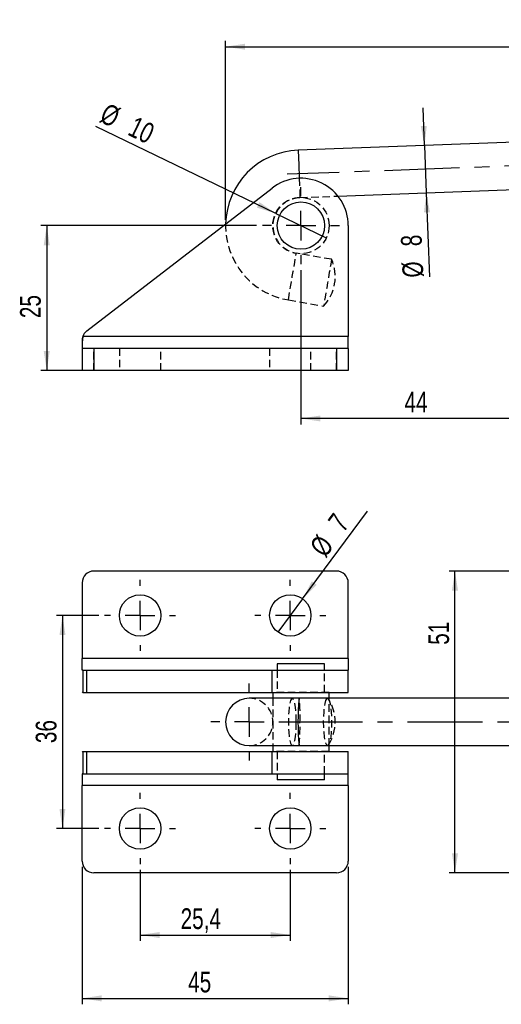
# Model space of a CAD drawing. Extents: x 29 to 384, y 27 to 280.
# Tile 1 of 18: x 29 to 111, y 113 to 280. Entities that reach past the tile are written whole.
import ezdxf

# ---------------------------------------------------------------- set-up
doc = ezdxf.new("R2010")
doc.units = 0
doc.linetypes.add('CENTERX2', pattern=[20.32, 12.7, -2.54, 2.54, -2.54])
doc.linetypes.add('HIDDEN', pattern=[1.905, 1.27, -0.635])
doc.layers.get('0').update_dxf_attribs({"linetype": 'CONTINUOUS'})
doc.styles.add('SLDTEXTSTYLE0', font='TXT', dxfattribs={"width": 0.75})
doc.dimstyles.new('SLDDIMSTYLE0', dxfattribs={"dimtxt": 3.5, "dimasz": 3.302, "dimexe": 0, "dimexo": 0.0625, "dimgap": 0.875, "dimtad": 1, "dimdec": 0, "dimrnd": 1e-09, "dimzin": 12, "dimtxsty": 'SLDTEXTSTYLE0', "dimsah": 1, "dimcen": 0.09, "dimazin": 3, "dimtfac": 1, "dimtofl": 0, "dimtmove": 0, "dimatfit": 3, "dimtolj": 1, "dimtzin": 12})
doc.dimstyles.new('SLDDIMSTYLE1', dxfattribs={"dimtxt": 3.5, "dimasz": 3.302, "dimexe": 0, "dimexo": 0.0625, "dimgap": 0.875, "dimtad": 1, "dimdec": 0, "dimrnd": 1e-09, "dimzin": 12, "dimtxsty": 'SLDTEXTSTYLE0', "dimsah": 1, "dimcen": 0.09, "dimazin": 3, "dimtfac": 1, "dimtdec": 0, "dimtofl": 0, "dimtmove": 0, "dimatfit": 3, "dimtolj": 1, "dimtzin": 12})
doc.dimstyles.new('SLDDIMSTYLE2', dxfattribs={"dimtxt": 3.5, "dimasz": 3.302, "dimexe": 0, "dimexo": 0.0625, "dimgap": 0.875, "dimtad": 1, "dimdec": 3, "dimrnd": 1e-09, "dimzin": 12, "dimtxsty": 'SLDTEXTSTYLE0', "dimsah": 1, "dimcen": 0.09, "dimazin": 3, "dimtfac": 1, "dimtdec": 3, "dimtmove": 0, "dimatfit": 3, "dimtolj": 1, "dimtzin": 12})
doc.dimstyles.new('SLDDIMSTYLE3', dxfattribs={"dimtxt": 3.5, "dimasz": 3.302, "dimexe": 0, "dimexo": 0.0625, "dimgap": 0.875, "dimtad": 1, "dimdec": 0, "dimrnd": 1e-09, "dimzin": 12, "dimtxsty": 'SLDTEXTSTYLE0', "dimblk1": 'NONE', "dimsah": 1, "dimcen": 0, "dimazin": 3, "dimtfac": 1, "dimtdec": 0, "dimtmove": 0, "dimatfit": 3, "dimtolj": 1, "dimtzin": 12})
doc.dimstyles.new('SLDDIMSTYLE4', dxfattribs={"dimtxt": 3.5, "dimasz": 3.302, "dimexe": 0, "dimexo": 0.0625, "dimgap": 0.875, "dimtad": 1, "dimdec": 3, "dimrnd": 1e-09, "dimzin": 12, "dimtxsty": 'SLDTEXTSTYLE0', "dimsah": 1, "dimcen": 0.09, "dimazin": 3, "dimtfac": 1, "dimtdec": 3, "dimtofl": 0, "dimtmove": 0, "dimatfit": 3, "dimtolj": 1, "dimtzin": 12})
doc.dimstyles.new('SLDDIMSTYLE5', dxfattribs={"dimtxt": 3.5, "dimasz": 3.302, "dimexe": 0, "dimexo": 0.0625, "dimgap": 0.875, "dimtad": 1, "dimdec": 3, "dimrnd": 1e-09, "dimzin": 12, "dimtxsty": 'SLDTEXTSTYLE0', "dimblk1": 'NONE', "dimsah": 1, "dimcen": 0, "dimazin": 3, "dimtfac": 1, "dimtdec": 3, "dimtmove": 0, "dimatfit": 3, "dimtolj": 1, "dimtzin": 12})

# ---------------------------------------------------------------- blocks, each defined once
blk = doc.blocks.new('_D_1')
at = {"color": 179, "linetype": 'CONTINUOUS'}
for p, q in [((69.25, 245.04), (32.77, 245.04)), ((33.77, 245.04), (33.77, 220.54)), ((40.75, 220.54), (32.77, 220.54))]:
    blk.add_line(p, q, dxfattribs=at)
for points in [[(33.77, 245.04), (33.26, 241.74), (34.27, 241.74)], [(33.77, 220.54), (34.27, 223.84), (33.26, 223.84)]]:
    blk.add_solid(points, dxfattribs=at)
at = {"color": 179, "linetype": 'CONTINUOUS', "insert": (29.25, 229.41, 0.1), "char_height": 3.5, "attachment_point": 1, "rotation": 90, "style": 'SLDTEXTSTYLE0'}
blk.add_mtext('25', dxfattribs=at)
blk = doc.blocks.new('_D_2')
at = {"color": 179, "linetype": 'CONTINUOUS'}
for p, q in [((64.01, 246.04), (64.01, 276.28)), ((311.59, 245.09), (311.59, 276.26)), ((64.01, 275.28), (311.59, 275.26))]:
    blk.add_line(p, q, dxfattribs=at)
for points in [[(64.01, 275.28), (67.31, 274.77), (67.31, 275.78)], [(311.59, 275.26), (308.29, 275.77), (308.29, 274.75)]]:
    blk.add_solid(points, dxfattribs=at)
at = {"color": 179, "linetype": 'CONTINUOUS', "insert": (175.45, 279.78, 0.1), "char_height": 3.5, "attachment_point": 1, "rotation": 359.9965, "style": 'SLDTEXTSTYLE0'}
blk.add_mtext('248', dxfattribs=at)
blk = doc.blocks.new('_D_3')
at = {"color": 179, "linetype": 'CONTINUOUS'}
for p, q in [((97.64, 258.58), (97.4, 264.92)), ((97.64, 258.58), (97.93, 250.58)), ((97.93, 250.58), (98.46, 236.37))]:
    blk.add_line(p, q, dxfattribs=at)
for points in [[(97.64, 258.58), (98.02, 261.89), (97.01, 261.86)], [(97.93, 250.58), (97.55, 247.26), (98.56, 247.3)]]:
    blk.add_solid(points, dxfattribs=at)
at = {"color": 179, "linetype": 'CONTINUOUS', "char_height": 3.5, "attachment_point": 1, "rotation": 92.1189, "style": 'SLDTEXTSTYLE0'}
for s, insert in [('8', (93.7, 241.48, 0.1)), ('%%c', (93.95, 236.2, 0.1))]:
    blk.add_mtext(s, dxfattribs=dict(at, insert=insert))
blk = doc.blocks.new('_D_4')
at = {"color": 179, "linetype": 'CONTINUOUS'}
for p, q in [((120.55, 244.04), (120.55, 211.45)), ((76.75, 237.54), (76.75, 211.45)), ((120.55, 212.45), (76.75, 212.45))]:
    blk.add_line(p, q, dxfattribs=at)
for points in [[(76.75, 212.45), (80.05, 211.95), (80.05, 212.96)], [(120.55, 212.45), (117.25, 212.96), (117.25, 211.95)]]:
    blk.add_solid(points, dxfattribs=at)
at = {"color": 179, "linetype": 'CONTINUOUS', "insert": (94.25, 216.97, 0.1), "char_height": 3.5, "attachment_point": 1, "style": 'SLDTEXTSTYLE0'}
blk.add_mtext('44', dxfattribs=at)
blk = doc.blocks.new('_D_5')
at = {"color": 179, "linetype": 'CONTINUOUS'}
for q in [(42.06, 261.81), (81.03, 242.98)]:
    blk.add_line((72.48, 247.11), q, dxfattribs=at)
blk.add_solid([(72.48, 247.11), (69.73, 249.01), (69.29, 248.09)], dxfattribs=at)
at = {"color": 179, "linetype": 'CONTINUOUS', "char_height": 3.5, "attachment_point": 1, "rotation": 334.2079, "style": 'SLDTEXTSTYLE0'}
for s, insert in [('%%c', (44.02, 265.87, 0.1)), ('10', (48.79, 263.62, 0.1))]:
    blk.add_mtext(s, dxfattribs=dict(at, insert=insert))
blk = doc.blocks.new('_NONE')
blk = doc.blocks.new('SW_CENTERMARKSYMBOL_0')
at = {"color": 0, "linetype": 'CONTINUOUS'}
for p, q in [((0, 5), (0, 6.5)), ((0, 0), (0, 2.5)), ((-5, 0), (-6.5, 0)), ((0, 0), (-2.5, 0)), ((0, 0), (0, -2.5)), ((0, 0), (2.5, 0)), ((5, 0), (6.5, 0)), ((0, -5), (0, -6.5))]:
    blk.add_line(p, q, dxfattribs=at)
blk = doc.blocks.new('_D_6')
at = {"color": 179, "linetype": 'CONTINUOUS'}
for p, q in [((39.75, 136.67), (39.75, 113.46)), ((84.75, 136.67), (84.75, 113.46)), ((39.75, 114.46), (84.75, 114.46))]:
    blk.add_line(p, q, dxfattribs=at)
for points in [[(39.75, 114.46), (43.05, 113.95), (43.05, 114.97)], [(84.75, 114.46), (81.44, 114.97), (81.44, 113.95)]]:
    blk.add_solid(points, dxfattribs=at)
at = {"color": 179, "linetype": 'CONTINUOUS', "insert": (57.67, 118.97, 12.51), "char_height": 3.5, "attachment_point": 1, "style": 'SLDTEXTSTYLE0'}
blk.add_mtext('45', dxfattribs=at)
blk = doc.blocks.new('_D_8')
at = {"color": 179, "linetype": 'CONTINUOUS'}
for p, q in [((42.55, 179.17), (35.43, 179.17)), ((36.43, 179.17), (36.43, 143.17)), ((42.55, 143.17), (35.43, 143.17))]:
    blk.add_line(p, q, dxfattribs=at)
for points in [[(36.43, 179.17), (35.92, 175.86), (36.93, 175.86)], [(36.43, 143.17), (36.93, 146.47), (35.92, 146.47)]]:
    blk.add_solid(points, dxfattribs=at)
at = {"color": 179, "linetype": 'CONTINUOUS', "insert": (31.91, 157.59, 12.51), "char_height": 3.5, "attachment_point": 1, "rotation": 90, "style": 'SLDTEXTSTYLE0'}
blk.add_mtext('36', dxfattribs=at)
blk = doc.blocks.new('_D_9')
at = {"color": 179, "linetype": 'CONTINUOUS'}
for p, q in [((49.55, 136.17), (49.55, 124.17)), ((74.95, 136.17), (74.95, 124.17)), ((49.55, 125.17), (74.95, 125.17))]:
    blk.add_line(p, q, dxfattribs=at)
for points in [[(49.55, 125.17), (52.85, 124.66), (52.85, 125.67)], [(74.95, 125.17), (71.64, 125.67), (71.64, 124.66)]]:
    blk.add_solid(points, dxfattribs=at)
at = {"color": 179, "linetype": 'CONTINUOUS', "insert": (56.4, 129.68, 12.51), "char_height": 3.5, "attachment_point": 1, "style": 'SLDTEXTSTYLE0'}
blk.add_mtext('25,4', dxfattribs=at)
blk = doc.blocks.new('_D_10')
at = {"color": 179, "linetype": 'CONTINUOUS'}
for q in [(88, 196.81), (72.86, 176.35)]:
    blk.add_line((77.03, 181.98), q, dxfattribs=at)
blk.add_solid([(77.03, 181.98), (79.4, 184.33), (78.58, 184.94)], dxfattribs=at)
at = {"color": 179, "linetype": 'CONTINUOUS', "char_height": 3.5, "attachment_point": 1, "rotation": 53.5066, "style": 'SLDTEXTSTYLE0'}
for s, insert in [('7', (81.13, 195.14, 12.51)), ('%%c', (78.03, 190.86, 12.51))]:
    blk.add_mtext(s, dxfattribs=dict(at, insert=insert))
blk = doc.blocks.new('_D_11')
at = {"color": 218, "linetype": 'CONTINUOUS'}
for p, q in [((113.55, 186.67), (101.79, 186.67)), ((102.79, 135.67), (102.79, 186.67)), ((113.55, 135.67), (101.79, 135.67))]:
    blk.add_line(p, q, dxfattribs=at)
for points in [[(102.79, 186.67), (102.28, 183.36), (103.3, 183.36)], [(102.79, 135.67), (103.3, 138.97), (102.28, 138.97)]]:
    blk.add_solid(points, dxfattribs=at)
at = {"color": 218, "linetype": 'CONTINUOUS', "insert": (98.28, 174.21, 12.51), "char_height": 3.5, "attachment_point": 1, "rotation": 90, "style": 'SLDTEXTSTYLE0'}
blk.add_mtext('51', dxfattribs=at)
blk = doc.blocks.new('SW_CENTERMARKSYMBOL_3')
at = {"color": 0, "linetype": 'CONTINUOUS'}
for p, q in [((0, 5), (0, 6)), ((0, 0), (0, 2.5)), ((-5, 0), (-6, 0)), ((0, 0), (-2.5, 0)), ((0, 0), (0, -2.5)), ((0, 0), (2.5, 0)), ((5, 0), (6, 0)), ((0, -5), (0, -6))]:
    blk.add_line(p, q, dxfattribs=at)
blk = doc.blocks.new('SW_CENTERMARKSYMBOL_4')
at = {"color": 0, "linetype": 'CONTINUOUS'}
for p, q in [((0, 5), (0, 6)), ((0, 0), (0, 2.5)), ((-5, 0), (-6, 0)), ((0, 0), (-2.5, 0)), ((0, 0), (0, -2.5)), ((0, 0), (2.5, 0)), ((5, 0), (6, 0)), ((0, -5), (0, -6))]:
    blk.add_line(p, q, dxfattribs=at)
blk = doc.blocks.new('SW_CENTERMARKSYMBOL_5')
at = {"color": 0, "linetype": 'CONTINUOUS'}
for p, q in [((0, 5), (0, 6)), ((0, 0), (0, 2.5)), ((-5, 0), (-6, 0)), ((0, 0), (-2.5, 0)), ((0, 0), (0, -2.5)), ((0, 0), (2.5, 0)), ((5, 0), (6, 0)), ((0, -5), (0, -6))]:
    blk.add_line(p, q, dxfattribs=at)
blk = doc.blocks.new('SW_CENTERMARKSYMBOL_6')
at = {"color": 0, "linetype": 'CONTINUOUS'}
for p, q in [((0, 5), (0, 6)), ((0, 0), (0, 2.5)), ((-5, 0), (-6, 0)), ((0, 0), (-2.5, 0)), ((0, 0), (0, -2.5)), ((0, 0), (2.5, 0)), ((5, 0), (6, 0)), ((0, -5), (0, -6))]:
    blk.add_line(p, q, dxfattribs=at)
blk = doc.blocks.new('SW_CENTERMARKSYMBOL_11')
at = {"color": 0, "linetype": 'CONTINUOUS'}
for p, q in [((0, 5), (0, 6.5)), ((0, 0), (0, 2.5)), ((-5, 0), (-6.5, 0)), ((0, 0), (-2.5, 0)), ((0, 0), (0, -2.5)), ((0, 0), (2.5, 0)), ((5, 0), (6.5, 0)), ((0, -5), (0, -6.5))]:
    blk.add_line(p, q, dxfattribs=at)

msp = doc.modelspace()

# ---------------------------------------------------------------- linework, layer by layer
at = {"color": 7, "linetype": 'CONTINUOUS'}
for p, q in [((124.1133, 259.5556), (76.2862, 257.7861)), ((40.5251, 227.2479), (71.8643, 251.3812)), ((83.0013, 250.0291), (115.4788, 251.2307)), ((84.7453, 245.0428), (84.7453, 226.2908)), ((39.8463, 226.2908), (39.7453, 225.9341)), ((84.7453, 226.2908), (39.8463, 226.2908)), ((84.7453, 224.2908), (84.7453, 226.2908)), ((39.7453, 225.9341), (39.7453, 224.2908)), ((39.7453, 224.2908), (39.7453, 220.5408)), ((41.7453, 224.2908), (39.7453, 224.2908)), ((41.7453, 224.2908), (41.7453, 220.5408)), ((82.7453, 224.2908), (41.7453, 224.2908)), ((82.7453, 224.2908), (82.7453, 220.5408)), ((84.7453, 224.2908), (82.7453, 224.2908)), ((84.7453, 224.2908), (84.7453, 220.5408)), ((41.7453, 220.5408), (39.7453, 220.5408)), ((82.7453, 220.5408), (41.7453, 220.5408)), ((84.7453, 220.5408), (82.7453, 220.5408)), ((82.7453, 186.6659), (41.7453, 186.6659)), ((39.7453, 184.6659), (39.7453, 171.9157)), ((84.7453, 171.9157), (84.7453, 184.6659)), ((39.7453, 169.9477), (39.7453, 171.9157)), ((84.7453, 171.9157), (39.7453, 171.9157)), ((84.7453, 171.9157), (84.7453, 169.9157)), ((39.8463, 169.9157), (39.7453, 169.9477)), ((39.8463, 169.9157), (39.8463, 166.1657)), ((39.8463, 169.9157), (40.5251, 169.9157)), ((40.5251, 166.1657), (40.5251, 169.9157)), ((40.5251, 169.9157), (71.8643, 169.9157)), ((71.8643, 166.1657), (71.8643, 169.9157)), ((71.8643, 169.9157), (84.7453, 169.9157)), ((72.7453, 170.9659), (72.7453, 169.9157)), ((80.7453, 170.9659), (72.7453, 170.9659)), ((80.7453, 169.9157), (80.7453, 170.9659)), ((84.7453, 166.1657), (84.7453, 169.9157)), ((39.8463, 166.1657), (39.7453, 166.2578)), ((39.8463, 166.1657), (40.5251, 166.1657)), ((40.5251, 166.1657), (71.8643, 166.1657)), ((76.4341, 165.1659), (68.0077, 165.1659)), ((71.8643, 166.1657), (84.7453, 166.1657)), ((71.9828, 166.1657), (71.9828, 165.1659)), ((123.849, 165.1659), (76.4341, 165.1659)), ((81.5078, 165.1659), (81.5078, 166.1657)), ((68.0077, 157.1659), (76.4341, 157.1659)), ((71.9828, 157.1659), (71.9828, 156.1661)), ((76.4341, 157.1659), (123.849, 157.1659)), ((81.5078, 156.1661), (81.5078, 157.1659)), ((39.8463, 156.1661), (39.7453, 156.0739)), ((39.8463, 156.1661), (39.8463, 152.4161)), ((39.8463, 156.1661), (40.5251, 156.1661)), ((40.5251, 152.4161), (40.5251, 156.1661)), ((40.5251, 156.1661), (71.8643, 156.1661)), ((71.8643, 152.4161), (71.8643, 156.1661)), ((71.8643, 156.1661), (84.7453, 156.1661)), ((84.7453, 152.4161), (84.7453, 156.1661)), ((39.8463, 152.4161), (39.7453, 152.384)), ((39.7453, 152.384), (39.7453, 150.4161)), ((39.8463, 152.4161), (40.5251, 152.4161)), ((40.5251, 152.4161), (71.8643, 152.4161)), ((71.8643, 152.4161), (84.7453, 152.4161)), ((72.7453, 152.4161), (72.7453, 151.3659)), ((80.7453, 151.3659), (80.7453, 152.4161)), ((84.7453, 150.4161), (84.7453, 152.4161)), ((84.7453, 150.4161), (39.7453, 150.4161)), ((39.7453, 137.6659), (39.7453, 150.4161)), ((80.7453, 151.3659), (72.7453, 151.3659)), ((84.7453, 150.4161), (84.7453, 137.6659)), ((82.7453, 135.6659), (41.7453, 135.6659))]:
    msp.add_line(p, q, dxfattribs=at)
at = {"color": 179, "linetype": 'CENTERX2'}
for p, q in [((123.849, 255.5431), (74.4355, 253.7149)), ((74.4341, 161.1659), (123.85, 161.1659))]:
    msp.add_line(p, q, dxfattribs=at)
at = {"color": 7, "linetype": 'HIDDEN'}
for p, q in [((76.582, 249.7916), (83.0013, 250.0291)), ((81.925, 239.3471), (75.9607, 240.3621)), ((74.6186, 232.4755), (80.5828, 231.4605)), ((39.8463, 226.2908), (39.7453, 225.2653)), ((84.7453, 226.2908), (39.8463, 226.2908)), ((41.7453, 220.5408), (41.7453, 224.2908)), ((46.0453, 224.2908), (46.0453, 220.5408)), ((53.0453, 220.5408), (53.0453, 224.2908)), ((71.4453, 224.2908), (71.4453, 220.5408)), ((78.4453, 220.5408), (78.4453, 224.2908)), ((82.7453, 220.5408), (82.7453, 224.2908)), ((84.7453, 171.9157), (39.7453, 171.9157)), ((72.7453, 169.9157), (72.7453, 166.1659)), ((72.7453, 169.9157), (72.7453, 166.1657)), ((80.7453, 166.1659), (80.7453, 169.9157)), ((80.7453, 166.1657), (80.7453, 169.9157)), ((81.5078, 166.1659), (71.9828, 166.1659)), ((71.9828, 166.1659), (71.9828, 166.1657)), ((71.9828, 165.1659), (71.9828, 157.1659)), ((81.5078, 166.1657), (81.5078, 166.1659)), ((81.5078, 157.1659), (81.5078, 165.1659)), ((71.9828, 156.1661), (71.9828, 156.1659)), ((81.5078, 156.1659), (71.9828, 156.1659)), ((72.7453, 156.1661), (72.7453, 152.4161)), ((72.7453, 156.1659), (72.7453, 152.4161)), ((80.7453, 152.4161), (80.7453, 156.1661)), ((80.7453, 152.4161), (80.7453, 156.1659)), ((81.5078, 156.1659), (81.5078, 156.1661)), ((84.7453, 150.4161), (39.7453, 150.4161))]:
    msp.add_line(p, q, dxfattribs=at)
at = {"color": 8, "linetype": 'CONTINUOUS', "flags": 128}
msp.add_lwpolyline([(76.2862, 257.7861), (76.2899, 257.6859), (76.3009, 257.3902), (76.3185, 256.914), (76.3419, 256.2811), (76.37, 255.5232), (76.4012, 254.6783), (76.4341, 253.7888), (76.4619, 253.0378)], dxfattribs=at)
at = {"color": 7, "linetype": 'HIDDEN', "flags": 128}
for points in [[(76.4619, 253.0378), (76.467, 252.8993), (76.4983, 252.0545), (76.5263, 251.2966), (76.5498, 250.6636), (76.5674, 250.1874), (76.5783, 249.8918), (76.582, 249.7916)], [(74.6186, 232.4755), (74.6354, 232.5744), (74.685, 232.866), (74.765, 233.3358), (74.8713, 233.9602), (74.9985, 234.7079), (75.1403, 235.5414), (75.2897, 236.4188), (75.439, 237.2963), (75.5808, 238.1298), (75.7081, 238.8774), (75.8143, 239.5018), (75.8943, 239.9716), (75.9439, 240.2633), (75.9607, 240.3621)], [(81.925, 239.3471), (81.9082, 239.2483), (81.8585, 238.9566), (81.7786, 238.4868), (81.6723, 237.8624), (81.5451, 237.1148), (81.4032, 236.2813), (81.2539, 235.4038), (81.1046, 234.5264), (80.9627, 233.6929), (80.8355, 232.9452), (80.7292, 232.3208), (80.6493, 231.851), (80.5997, 231.5594), (80.5828, 231.4605)], [(75.9607, 161.1659), (75.9439, 162.056), (75.8943, 162.9014), (75.8143, 163.6598), (75.7081, 164.2932), (75.5808, 164.7698), (75.439, 165.0656), (75.2897, 165.1659), (75.1403, 165.0656), (74.9985, 164.7698), (74.8713, 164.2932), (74.765, 163.6598), (74.685, 162.9014), (74.6354, 162.056), (74.6186, 161.1659), (74.6354, 160.2758), (74.685, 159.4303), (74.765, 158.6719), (74.8713, 158.0386), (74.9985, 157.562), (75.1403, 157.2662), (75.2897, 157.1659), (75.439, 157.2662), (75.5808, 157.562), (75.7081, 158.0386), (75.8143, 158.6719), (75.8943, 159.4303), (75.9439, 160.2758), (75.9607, 161.1659)], [(81.2539, 165.1659), (81.4032, 165.0656), (81.5451, 164.7698), (81.6723, 164.2932), (81.7786, 163.6598), (81.8585, 162.9014), (81.9082, 162.056), (81.925, 161.1659), (81.9082, 160.2758), (81.8585, 159.4303), (81.7786, 158.6719), (81.6723, 158.0386), (81.5451, 157.562), (81.4032, 157.2662), (81.2539, 157.1659), (81.1046, 157.2662), (80.9627, 157.562), (80.8355, 158.0386), (80.7292, 158.6719), (80.6493, 159.4303), (80.5997, 160.2758), (80.5828, 161.1659), (80.5997, 162.056), (80.6493, 162.9014), (80.7292, 163.6598), (80.8355, 164.2932), (80.9627, 164.7698), (81.1046, 165.0656), (81.2539, 165.1659)]]:
    msp.add_lwpolyline(points, dxfattribs=at)
at = {"color": 7, "linetype": 'HIDDEN'}
msp.add_circle((76.7453, 245.0428), 4.7625, dxfattribs=at)
at = {"color": 7, "linetype": 'CONTINUOUS'}
for centre, radius in [((76.7453, 245.0428), 4), ((49.5453, 179.1659), 3.5), ((74.9453, 179.1659), 3.5), ((49.5453, 143.1659), 3.5), ((74.9453, 143.1659), 3.5)]:
    msp.add_circle(centre, radius, dxfattribs=at)
for centre, radius, start, end in [((76.7577, 245.0448), 12.75, 92.118899, 178.702051), ((76.7453, 245.0428), 8, 0, 127.598765), ((41.7453, 225.6633), 2, 127.598765, 161.712685), ((41.7453, 184.6659), 2, 90, 180), ((82.7453, 184.6659), 2, 0, 90), ((68.0077, 161.1659), 4, 90, 270), ((41.7453, 137.6659), 2, 180, 270), ((82.7453, 137.6659), 2, 270, 0)]:
    msp.add_arc(centre, radius, start, end, dxfattribs=at)
at = {"color": 7, "linetype": 'HIDDEN'}
for centre, radius, start, end in [((76.7577, 245.0448), 4.75, 92.118899, 260.341825), ((76.7577, 245.0448), 12.75, 178.702051, 260.341825), ((75.2732, 236.4216), 7.2667, 316.943336, 23.740313), ((68.0077, 161.1659), 4, 270, 90), ((53.419, 162.3122), 23.1914, 357.166744, 7.068071), ((75.2732, 161.1659), 7.2667, 327.872384, 32.127616), ((45.4304, 160.3149), 31.1633, 354.20041, 1.564774)]:
    msp.add_arc(centre, radius, start, end, dxfattribs=at)
at = {"color": 8, "linetype": 'CONTINUOUS'}
msp.add_arc((116.8935, 161.1659), 40.6566, 174.353818, 185.646182, dxfattribs=at)

# ---------------------------------------------------------------- block references
at = {"color": 179, "linetype": 'CONTINUOUS'}
for name, p in [('SW_CENTERMARKSYMBOL_0', (76.7453, 245.0428)), ('SW_CENTERMARKSYMBOL_4', (49.5453, 179.1659)), ('SW_CENTERMARKSYMBOL_3', (74.9453, 179.1659)), ('SW_CENTERMARKSYMBOL_11', (68.0077, 161.1659)), ('SW_CENTERMARKSYMBOL_6', (49.5453, 143.1659)), ('SW_CENTERMARKSYMBOL_5', (74.9453, 143.1659))]:
    msp.add_blockref(name, p, dxfattribs=at)

# ---------------------------------------------------------------- dimensions: what is measured, and where the dimension line sits
for base, p1, p2, angle, dimstyle, picture, middle in [((311.5908, 275.2605), (64.0077, 245.0448), (311.5889, 244.0885), 359.996514, 'SLDDIMSTYLE1', '_D_2', (180.75, 275.2684)), ((33.7656, 220.5408), (70.2453, 245.0428), (41.7453, 220.5408), 90, 'SLDDIMSTYLE0', '_D_1', (33.7656, 233.4143)), ((36.4252, 143.1659), (43.5453, 179.1659), (43.5453, 143.1659), 90, 'SLDDIMSTYLE4', '_D_8', (36.4252, 161.5951))]:
    dim = msp.add_linear_dim(base=base, p1=p1, p2=p2, angle=angle, dimstyle=dimstyle, dxfattribs=at)
    dim.commit()
    dim.dimension.update_dxf_attribs({"geometry": picture, "text_midpoint": middle, "dimtype": 160})
for p1, p2, dimstyle, picture, middle in [((81.0344494, 242.9780459), (72.4808511, 247.1115622), 'SLDDIMSTYLE3', '_D_5', (47.932045, 258.9747585)), ((72.8638, 176.3521), (77.0269, 181.9796), 'SLDDIMSTYLE5', '_D_10', (84.9494, 192.6889))]:
    dim = msp.add_diameter_dim_2p(p1=p1, p2=p2, dimstyle=dimstyle, dxfattribs=at)
    dim.commit()
    dim.dimension.update_dxf_attribs({"geometry": picture, "text_midpoint": middle, "dimtype": 163})
dim = msp.add_linear_dim(base=(97.9333, 250.5815), p1=(76.2862, 257.7861), p2=(76.582, 249.7916), angle=272.118899, text='%%c<>', dimstyle='SLDDIMSTYLE2', dxfattribs=at)
dim.commit()
dim.dimension.update_dxf_attribs({"geometry": '_D_3', "text_midpoint": (98.2611, 241.7219), "dimtype": 160})
for base, p1, p2, dimstyle, picture, middle in [((76.7453, 212.4544), (120.5493, 245.0428), (76.7453, 238.5428), 'SLDDIMSTYLE0', '_D_4', (98.253, 212.4544)), ((84.7453, 114.4581), (39.7453, 137.6659), (84.7453, 137.6659), 'SLDDIMSTYLE4', '_D_6', (61.6785, 114.4581)), ((74.9453, 125.1659), (49.5453, 137.1659), (74.9453, 137.1659), 'SLDDIMSTYLE4', '_D_9', (62.3434, 125.1659))]:
    dim = msp.add_linear_dim(base=base, p1=p1, p2=p2, dimstyle=dimstyle, dxfattribs=at)
    dim.commit()
    dim.dimension.update_dxf_attribs({"geometry": picture, "text_midpoint": middle, "dimtype": 160})
at = {"color": 218, "linetype": 'CONTINUOUS'}
dim = msp.add_linear_dim(base=(102.7879, 186.6659), p1=(114.5493, 135.6659), p2=(114.5493, 186.6659), angle=90, dimstyle='SLDDIMSTYLE4', dxfattribs=at)
dim.commit()
dim.dimension.update_dxf_attribs({"geometry": '_D_11', "text_midpoint": (102.7879, 178.2223), "dimtype": 160})

doc.saveas('drawing.dxf')
